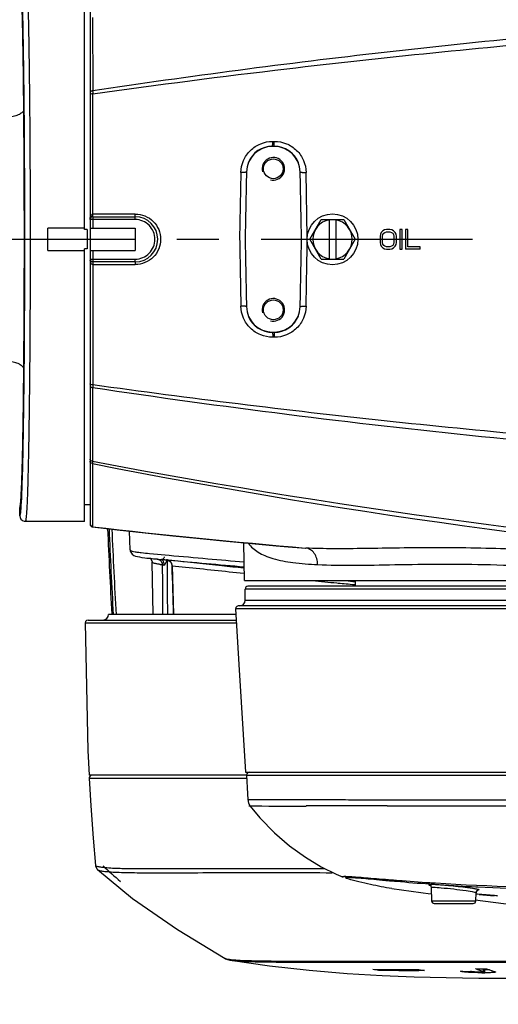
# Model space of a CAD drawing. Header units: millimetres. Extents: x 7426 to 8300, y 123 to 421.
# Tile 144 of 197: x 8161.77 to 8166.02, y 213.17 to 221.9. Entities that reach past the tile are written whole.
import ezdxf

# ---------------------------------------------------------------- set-up
doc = ezdxf.new("R2010")
doc.units = ezdxf.units.MM
doc.linetypes.add('CENTER', pattern=[0.6, 0.375, -0.075, 0.075, -0.075])
for name, color, linetype in [('中心线', 7, 'CENTER'), ('外形图', 7, 'Continuous'), ('尺寸标注', 7, 'Continuous'), ('运动范围', 7, 'Continuous')]:
    doc.layers.add(name, color=color, linetype=linetype)
doc.styles.add('微软雅黑', font='msyh.ttc')
doc.dimstyles.new('尺寸标注_1_20比例', dxfattribs={"dimtxt": 1.5, "dimasz": 1.25, "dimexe": 0.5, "dimexo": 0.4, "dimgap": 0.5, "dimtad": 1, "dimdec": 1, "dimlfac": 20, "dimdsep": 46, "dimtxsty": '微软雅黑', "dimcen": 0.09, "dimadec": 0, "dimazin": 0, "dimtp": 0.01, "dimtm": 0.01, "dimtfac": 1, "dimtdec": 1, "dimtofl": 0, "dimtmove": 0, "dimatfit": 3, "dimfxl": 1, "dimtolj": 1, "dimarcsym": 0})

# ---------------------------------------------------------------- blocks, each defined once
blk = doc.blocks.new('*D1270')
at = {"layer": 'Defpoints', "color": 0}
for p in [(8171.7993, 231.3206), (8226.044, 230.3839), (8100.9141, 219.9546), (8166.8965, 219.9546), (8234.12, 219.9546)]:
    blk.add_point(p, dxfattribs=at)
at = {"layer": '尺寸标注', "color": 0, "lineweight": -2}
blk.add_arc((8166.8965, 219.9546), 12.3783, 15.78836, 174.21164, dxfattribs=at)
at = {"layer": '尺寸标注', "color": 0}
for points in [[(8178.6047, 223.2761), (8179.0109, 223.369), (8179.0868, 222.1041)], [(8154.3732, 221.2135), (8154.7894, 221.1925), (8154.5182, 219.9546)]]:
    blk.add_solid(points, dxfattribs=at)
at = {"layer": '尺寸标注', "color": 0, "insert": (8165.7062, 233.56), "char_height": 1.5, "attachment_point": 5, "rotation": 5, "style": '微软雅黑'}
blk.add_mtext('\\A1;-\\A1;170%%d', dxfattribs=at)
blk = doc.blocks.new('*D1271')
at = {"layer": 'Defpoints', "color": 0}
for p in [(8100.9141, 219.9546), (8166.8965, 219.9546), (8234.12, 219.9546), (8160.0673, 209.5713), (8226.044, 209.5253)]:
    blk.add_point(p, dxfattribs=at)
at = {"layer": '尺寸标注', "color": 0, "lineweight": -2}
blk.add_arc((8166.8965, 219.9546), 12.4279, 185.76527, 344.23473, dxfattribs=at)
at = {"layer": '尺寸标注', "color": 0}
for points in [[(8154.7396, 218.7167), (8154.3234, 218.6957), (8154.4686, 219.9546)], [(8179.0599, 216.5315), (8178.6538, 216.6244), (8179.1355, 217.7965)]]:
    blk.add_solid(points, dxfattribs=at)
at = {"layer": '尺寸标注', "color": 0, "insert": (8165.9248, 208.8482), "char_height": 1.5, "attachment_point": 5, "rotation": 355, "style": '微软雅黑'}
blk.add_mtext('\\A1;+\\A1;170%%d', dxfattribs=at)

msp = doc.modelspace()

# ---------------------------------------------------------------- linework, layer by layer
at = {"layer": '中心线', "linetype": 'CENTER', "ltscale": 5}
msp.add_line((8100.9141, 219.9546), (8234.12, 219.9546), dxfattribs=at)
at = {"layer": '外形图', "color": 7, "linetype": 'Continuous'}
for p, q in [((8162.3965, 222.4796), (8162.3965, 217.4296)), ((8162.3465, 220.0403), (8162.3465, 222.4546)), ((8162.4181, 221.9221), (8162.419, 221.2705)), ((8162.4208, 220.1783), (8162.4196, 221.2444)), ((8164.0162, 220.8228), (8164.0304, 220.8228)), ((8164.0286, 220.7796), (8164.0144, 220.7796)), ((8164.0285, 220.7777), (8164.0145, 220.7777)), ((8163.7334, 220.5471), (8163.7227, 219.9546)), ((8164.3223, 219.9741), (8164.3125, 220.5476)), ((8162.7972, 220.1784), (8162.4208, 220.1783)), ((8162.4215, 220.1546), (8162.4215, 220.0546)), ((8162.4215, 220.1546), (8162.7965, 220.1546)), ((8162.7965, 220.13), (8162.4215, 220.13)), ((8162.7965, 220.13), (8162.7965, 220.1546)), ((8164.3444, 219.9546), (8164.4455, 220.1296)), ((8164.4455, 220.1296), (8164.6475, 220.1296)), ((8164.5165, 220.1296), (8164.5165, 219.7796)), ((8164.5765, 220.1296), (8164.5765, 219.7796)), ((8164.6475, 220.1296), (8164.7486, 219.9546)), ((8162.0215, 219.8546), (8162.0215, 220.0546)), ((8162.3465, 220.0546), (8162.0215, 220.0546)), ((8162.3715, 220.0403), (8162.3465, 220.0403)), ((8162.3715, 220.0403), (8162.3715, 219.8689)), ((8162.3965, 220.0546), (8162.7965, 220.0546)), ((8162.7965, 220.0546), (8162.7965, 219.8546)), ((8164.9934, 220.0309), (8164.9788, 220.016)), ((8165.008, 220.0384), (8164.9934, 220.0309)), ((8165.0262, 220.0421), (8165.008, 220.0384)), ((8165.0554, 220.0421), (8165.0262, 220.0421)), ((8165.0736, 220.0384), (8165.0554, 220.0421)), ((8165.0882, 220.0309), (8165.0736, 220.0384)), ((8165.1027, 220.016), (8165.0882, 220.0309)), ((8165.1429, 220.0421), (8165.1429, 219.8671)), ((8165.1647, 220.0421), (8165.1429, 220.0421)), ((8165.1647, 219.8671), (8165.1647, 220.0421)), ((8165.1939, 220.0421), (8165.1939, 219.8671)), ((8165.2158, 220.0421), (8165.1939, 220.0421)), ((8165.2158, 219.8894), (8165.2158, 220.0421)), ((8164.4455, 219.7796), (8164.3444, 219.9546)), ((8164.7486, 219.9546), (8164.6475, 219.7796)), ((8164.9715, 220.0011), (8164.9679, 219.9825)), ((8164.9679, 219.9825), (8164.9679, 219.9267)), ((8164.9788, 220.016), (8164.9715, 220.0011)), ((8164.9897, 219.9825), (8164.9934, 219.9974)), ((8164.9897, 219.9267), (8164.9897, 219.9825)), ((8164.9934, 219.9974), (8165.0007, 220.0086)), ((8165.0007, 220.0086), (8165.0116, 220.016)), ((8165.0116, 220.016), (8165.0262, 220.0198)), ((8165.0262, 220.0198), (8165.0554, 220.0198)), ((8165.0554, 220.0198), (8165.0699, 220.016)), ((8165.0699, 220.016), (8165.0809, 220.0086)), ((8165.0809, 220.0086), (8165.0882, 219.9974)), ((8165.0882, 219.9974), (8165.0918, 219.9825)), ((8165.0918, 219.9825), (8165.0918, 219.9267)), ((8165.11, 220.0011), (8165.1027, 220.016)), ((8165.1137, 219.9825), (8165.11, 220.0011)), ((8165.1137, 219.9267), (8165.1137, 219.9825)), ((8162.0215, 219.8546), (8162.3465, 219.8546)), ((8162.3465, 217.4546), (8162.3465, 219.8689)), ((8162.3715, 219.8689), (8162.3465, 219.8689)), ((8162.3965, 219.8546), (8162.7965, 219.8546)), ((8162.4215, 219.8546), (8162.4215, 219.7546)), ((8164.9679, 219.9267), (8164.9715, 219.9081)), ((8164.9715, 219.9081), (8164.9788, 219.8932)), ((8164.9788, 219.8932), (8164.9934, 219.8783)), ((8164.9934, 219.9118), (8164.9897, 219.9267)), ((8165.0007, 219.9006), (8164.9934, 219.9118)), ((8164.9934, 219.8783), (8165.008, 219.8708)), ((8165.0116, 219.8932), (8165.0007, 219.9006)), ((8165.008, 219.8708), (8165.0262, 219.8671)), ((8165.0262, 219.8894), (8165.0116, 219.8932)), ((8165.0554, 219.8894), (8165.0262, 219.8894)), ((8165.0262, 219.8671), (8165.0554, 219.8671)), ((8165.0699, 219.8932), (8165.0554, 219.8894)), ((8165.0554, 219.8671), (8165.0736, 219.8708)), ((8165.0809, 219.9006), (8165.0699, 219.8932)), ((8165.0736, 219.8708), (8165.0882, 219.8783)), ((8165.0882, 219.9118), (8165.0809, 219.9006)), ((8165.0918, 219.9267), (8165.0882, 219.9118)), ((8165.0882, 219.8783), (8165.1027, 219.8932)), ((8165.1027, 219.8932), (8165.11, 219.9081)), ((8165.11, 219.9081), (8165.1137, 219.9267)), ((8165.1429, 219.8671), (8165.1647, 219.8671)), ((8165.3251, 219.8671), (8165.1939, 219.8671)), ((8165.3251, 219.8894), (8165.2158, 219.8894)), ((8165.3251, 219.8671), (8165.3251, 219.8894)), ((8162.4215, 219.7792), (8162.7965, 219.7792)), ((8162.7965, 219.7546), (8162.7965, 219.7792)), ((8164.4455, 219.7796), (8164.6475, 219.7796)), ((8162.4208, 219.7309), (8162.7972, 219.7308)), ((8162.7965, 219.7546), (8162.4215, 219.7546)), ((8164.0286, 219.1296), (8164.0144, 219.1296)), ((8164.0145, 219.1315), (8164.0285, 219.1315)), ((8164.0304, 219.0864), (8164.0162, 219.0864)), ((8162.4185, 218.6388), (8162.4181, 217.9871)), ((8162.4196, 218.6647), (8162.419, 218.6387)), ((8162.4175, 217.9667), (8162.4187, 217.4061)), ((8162.3465, 217.6046), (8162.3965, 217.6046)), ((8161.7715, 217.5046), (8161.7715, 217.5722)), ((8161.8215, 217.4547), (8161.818, 217.4548)), ((8161.8183, 217.4548), (8161.8215, 217.4547)), ((8162.3465, 217.4546), (8161.8215, 217.4546)), ((8162.4187, 217.4049), (8162.4187, 217.4061)), ((8162.7418, 217.3689), (8162.7499, 217.2007)), ((8163.7654, 216.9296), (8163.7595, 217.265)), ((8162.7502, 217.201), (8162.7502, 217.2007)), ((8162.7502, 217.2007), (8162.7502, 217.2007)), ((8162.7502, 217.2007), (8162.7502, 217.2007)), ((8162.9241, 217.1699), (8163.0967, 217.1542)), ((8164.1528, 217.2284), (8164.1542, 217.2283)), ((8164.1542, 217.2283), (8164.3084, 217.218)), ((8162.8997, 217.1296), (8163.0262, 217.1156)), ((8162.9247, 217.1308), (8162.933, 217.1248)), ((8162.933, 217.1248), (8162.9465, 217.0999)), ((8162.9465, 217.0999), (8162.9473, 217.092)), ((8162.9553, 216.6296), (8162.9473, 217.092)), ((8162.9924, 217.1204), (8163.0926, 217.1114)), ((8163.0595, 217.1121), (8163.0261, 217.1156)), ((8163.0261, 217.1156), (8163.0262, 217.1156)), ((8163.0811, 217.1098), (8163.0595, 217.1121)), ((8163.0805, 217.11), (8163.0808, 217.11)), ((8163.0902, 217.1093), (8163.0816, 217.1101)), ((8163.1202, 217.1063), (8163.0902, 217.1093)), ((8163.1227, 217.0622), (8163.1354, 216.6296)), ((8163.1227, 217.0622), (8163.1239, 217.0613)), ((8163.7654, 216.9296), (8170.0903, 216.9296)), ((8164.5854, 216.9085), (8164.5961, 216.9075)), ((8164.666, 216.9296), (8164.7465, 216.9181)), ((8164.7403, 216.8944), (8164.7434, 216.8941)), ((8164.7435, 216.8947), (8164.7465, 216.8945)), ((8164.7465, 216.9296), (8164.7465, 216.8796)), ((8163.7715, 216.7546), (8163.7715, 216.8546)), ((8170.0215, 216.8546), (8163.7715, 216.8546)), ((8169.9965, 216.8796), (8163.7965, 216.8796)), ((8163.7715, 216.7546), (8170.0215, 216.7546)), ((8163.6885, 216.6296), (8162.5589, 216.6296)), ((8163.688, 216.6902), (8163.6856, 216.6782)), ((8164.5039, 216.6782), (8163.6857, 216.6781)), ((8170.3639, 216.7046), (8163.7106, 216.7046)), ((8170.375, 216.6783), (8164.5012, 216.6782)), ((8162.3527, 216.5545), (8163.6929, 216.5544)), ((8162.3776, 216.5796), (8163.6914, 216.5796)), ((8163.776, 215.2321), (8170.4578, 215.2321)), ((8163.7845, 215.2046), (8162.3873, 215.2046)), ((8162.3887, 215.1783), (8163.7858, 215.1789)), ((8162.3887, 215.1783), (8162.3891, 215.1783)), ((8163.7843, 215.2058), (8170.4325, 215.2058)), ((8163.7868, 215.2173), (8163.7846, 215.2058)), ((8164.2281, 214.9312), (8164.3116, 214.9314)), ((8162.4446, 214.4046), (8162.4446, 214.4048)), ((8162.4628, 214.368), (8162.4628, 214.368)), ((8164.6399, 214.2993), (8164.6397, 214.2994)), ((8165.072, 214.1989), (8165.4152, 214.1535)), ((8165.072, 214.1988), (8165.072, 214.1989)), ((8165.4078, 214.2404), (8165.4191, 214.2396)), ((8165.4112, 214.252), (8165.4226, 214.2512)), ((8165.4225, 214.2088), (8165.4246, 214.0917)), ((8165.8188, 214.2149), (8165.8344, 214.2141)), ((8165.8184, 214.0917), (8165.8197, 214.1624)), ((8165.8465, 214.1469), (8165.8185, 214.1491)), ((8165.8465, 214.1469), (8165.8186, 214.1493)), ((8165.8188, 214.1529), (8165.8336, 214.1517)), ((8166.01, 214.1354), (8165.9828, 214.1373)), ((8166.01, 214.1354), (8165.9828, 214.1372)), ((8165.4246, 214.0917), (8165.8184, 214.0917)), ((8165.4496, 214.0671), (8165.7934, 214.0671)), ((8163.5935, 213.5793), (8163.5935, 213.5793)), ((8163.633, 213.5694), (8163.6326, 213.5694)), ((8163.6434, 213.5701), (8163.6431, 213.5702)), ((8163.6421, 213.5645), (8163.6424, 213.5645)), ((8164.9538, 213.4769), (8164.9538, 213.4836)), ((8165.8868, 213.4652), (8165.8872, 213.4903)), ((8165.8963, 213.4614), (8165.8967, 213.4865)), ((8165.3619, 213.4738), (8165.3136, 213.4737)), ((8165.8996, 213.4784), (8165.8964, 213.4784))]:
    msp.add_line(p, q, dxfattribs=at)
for points in [[(8162.3965, 217.4296), (8162.3986, 217.4195), (8162.4046, 217.4112), (8162.4135, 217.4059), (8162.4187, 217.4048)], [(8162.4187, 217.4049), (8162.6369, 217.3804), (8162.8858, 217.3532), (8163.1312, 217.3273), (8163.3717, 217.3028), (8163.6053, 217.2797), (8163.8305, 217.2582), (8164.0452, 217.2382), (8164.1522, 217.2285)], [(8162.7502, 217.201), (8162.7519, 217.1901), (8162.7692, 217.1624), (8162.7854, 217.1521), (8162.7998, 217.1466), (8162.8155, 217.1423), (8162.8341, 217.1386), (8162.8564, 217.135), (8162.883, 217.1315), (8162.8997, 217.1296)], [(8162.9268, 217.1303), (8162.9246, 217.1309), (8162.9247, 217.1308)], [(8163.0808, 217.11), (8163.0842, 217.1093), (8163.0898, 217.1077), (8163.0958, 217.105), (8163.1016, 217.1015), (8163.1069, 217.0971), (8163.1117, 217.0919), (8163.1158, 217.086), (8163.1191, 217.0793), (8163.1214, 217.0721)], [(8163.1214, 217.0721), (8163.1226, 217.0645), (8163.1227, 217.0622)], [(8163.6857, 216.6781), (8163.7142, 216.1854), (8163.776, 215.2321)], [(8163.7106, 216.7046), (8163.6972, 216.7007), (8163.688, 216.6902)], [(8162.3776, 216.5796), (8162.365, 216.5761), (8162.3558, 216.5667), (8162.3527, 216.5545)], [(8162.3528, 216.5545), (8162.3769, 215.4231), (8162.3873, 215.2046)], [(8163.8096, 215.2321), (8163.796, 215.2281), (8163.7868, 215.2173)], [(8162.3928, 215.1939), (8162.3885, 215.1828), (8162.3884, 215.1783)], [(8162.3887, 215.1783), (8162.4032, 214.9339), (8162.4239, 214.6469), (8162.4446, 214.4048)], [(8162.4133, 215.2046), (8162.4018, 215.2018), (8162.3928, 215.1939)], [(8163.7845, 215.2058), (8163.7926, 215.0391), (8163.7949, 214.9882)], [(8163.7951, 214.9878), (8163.8011, 214.9578), (8163.816, 214.9309)], [(8163.816, 214.9312), (8163.9016, 214.8278), (8164.031, 214.6948), (8164.1663, 214.5784), (8164.3065, 214.4773), (8164.4472, 214.3925), (8164.5797, 214.3258), (8164.6402, 214.2992)], [(8162.4441, 214.4047), (8162.4448, 214.3994), (8162.46, 214.3706), (8162.4628, 214.368)], [(8162.4629, 214.3679), (8162.7736, 214.1112), (8163.1706, 213.8353), (8163.5935, 213.5793)], [(8165.4132, 214.2282), (8165.4106, 214.229), (8165.4115, 214.2285), (8165.4176, 214.223), (8165.4225, 214.2088)], [(8165.8197, 214.1624), (8165.8249, 214.177), (8165.8334, 214.1837), (8165.836, 214.1846)], [(8165.8116, 214.101), (8166.0623, 214.0679), (8167.2509, 214.0136)], [(8165.8188, 214.1529), (8165.8195, 214.1528), (8165.8336, 214.1518)], [(8163.5935, 213.5793), (8163.5957, 213.5781), (8163.6149, 213.5705), (8163.6355, 213.5657), (8163.6421, 213.5645)], [(8163.6424, 213.5645), (8163.9876, 213.5143), (8164.3406, 213.4753), (8164.6757, 213.4481), (8164.9855, 213.43), (8165.2697, 213.4184), (8165.5542, 213.4108), (8165.8445, 213.4064), (8166.1485, 213.4049), (8166.4878, 213.406), (8166.882, 213.41), (8167.254, 213.4154), (8167.5842, 213.4219), (8167.8769, 213.4294), (8168.1482, 213.4387), (8168.4268, 213.4512), (8168.7217, 213.4687), (8169.0237, 213.492), (8169.3293, 213.5223), (8169.6485, 213.563), (8169.9721, 213.6157)]]:
    msp.add_lwpolyline(points, dxfattribs=at)
for centre, radius in [((8164.0215, 220.5796), 0.0875), ((8164.5465, 219.9546), 0.225), ((8164.0215, 219.3296), 0.0875)]:
    msp.add_circle(centre, radius, dxfattribs=at)
for centre, radius, start, end in [((8027.233, 219.9577), 134.58, 359.998691, 0.489515), ((8164.0143, 220.5463), 0.2314, 89.95314, 178.76746), ((8164.0144, 220.5471), 0.2325, 90, 157.37407), ((8164.0287, 220.5463), 0.2314, 1.22865, 90.04303), ((8164.0286, 220.5471), 0.2325, 21.73282, 90), ((8324.4775, 217.153), 160.7304, 178.788499, 179.001254), ((8003.5695, 217.1531), 160.7265, 0.998744, 1.211499), ((8162.4215, 220.1296), 0.025, 90, 180), ((8162.7965, 219.9546), 0.2, 270, 90), ((8162.7965, 219.955), 0.175, 359.86152, 89.99468), ((8164.5465, 219.9546), 0.175, 99.87089, 260.12911), ((8164.5465, 219.9546), 0.175, 279.87089, 80.12911), ((8035.1152, 219.9179), 126.6977, 359.495217, 0.016577), ((8162.7965, 219.9542), 0.175, 270.00669, 0.13891), ((8324.3838, 222.7544), 160.6368, 180.998685, 181.211559), ((8003.6572, 222.7544), 160.6387, 358.78844, 359.001314), ((8162.4907, 219.7796), 0.0942, 179.97204, 186.51625), ((8162.4215, 219.7796), 0.025, 180, 270.00027), ((8164.0143, 219.3629), 0.2314, 181.22869, 270.04482), ((8164.0287, 219.3629), 0.2314, 269.95321, 358.76922), ((8164.0144, 219.3621), 0.2325, 203.60585, 270), ((8164.0286, 219.3621), 0.2325, 270, 337.79565), ((8173.7758, 275.7926), 58.9309, 258.887247, 265.827143), ((8174.3929, 281.6482), 64.7776, 259.347039, 265.642095), ((8161.8215, 217.5047), 0.05, 180.03115, 258.68779), ((8161.8217, 217.5062), 0.0515, 258.77419, 265.8201), ((8162.4215, 217.4309), 0.025, 179.99872, 263.57494), ((8170.1942, 285.9472), 68.9808, 263.527849, 265.10523), ((8222.52, 219.9546), 60.0235, 182.448923, 183.174025), ((8222.52, 219.9546), 60.0109, 182.450826, 183.176333), ((8222.52, 219.9546), 59.9859, 182.456064, 183.177661), ((8163.6916, 224.7457), 7.6572, 264.51156, 264.76132), ((8164.2493, 228.2782), 11.2294, 263.61773, 263.74497), ((8163.1934, 218.3642), 1.3032, 262.24898, 263.06487), ((8163.1012, 217.275), 0.1663, 262.46055, 262.85983), ((8172.0184, 314.2695), 97.5672, 264.751038, 265.146595), ((8163.0744, 217.0619), 0.0493, 27.10176, 41.54848), ((8163.0726, 217.0611), 0.0512, 16.16325, 27.02007), ((8163.0712, 217.0607), 0.0526, 10.32805, 16.20529), ((8163.0722, 217.0608), 0.0517, 0.51732, 10.35712), ((8167.7867, 250.9481), 34.1898, 264.26232, 264.62728), ((8167.2181, 244.9453), 28.1601, 264.6574, 264.95217), ((8165.9571, 222.9098), 6.1045, 258.40805, 258.54259), ((8163.7965, 216.8546), 0.025, 90, 180), ((8163.7215, 216.7546), 0.05, 270, 0), ((8162.5089, 216.6296), 0.05, 270, 0), ((8164.7959, -95.7627), 310.6945, 89.956666, 90.089299), ((8165.2958, 217.371), 4.0716, 226.84812, 229.76282), ((8166.9348, 237.3392), 23.1374, 265.52209, 266.2243), ((8166.789, 233.0938), 18.9039, 265.84424, 266.10007), ((8166.7608, 232.6882), 18.4973, 266.10173, 267.08066), ((8165.8446, 214.162), 0.025, 85.09049, 178.97663), ((8166.7133, 225.4483), 11.3308, 265.54701, 266.30467), ((8166.7249, 225.4441), 11.3313, 265.55423, 266.24486), ((8167.0469, 219.146), 5.1168, 257.99998, 258.30884), ((8165.4496, 214.0921), 0.025, 181, 270), ((8165.7934, 214.0921), 0.025, 270, 359), ((8165.8545, 219.4544), 6.0449, 260.96764, 261.43152), ((8165.2753, 232.6634), 19.1826, 268.89526, 270.11436), ((8166.2689, 219.7924), 6.3834, 261.3925, 261.83131), ((8166.3057, 214.7849), 1.3846, 249.28712, 252.38953), ((8166.1592, 243.5277), 30.0399, 269.3454, 269.52935), ((8166.3984, 214.7871), 1.3862, 249.47713, 252.50962), ((8165.3029, 232.2693), 18.7956, 268.93579, 270.03253), ((8165.892, 242.3613), 28.896, 269.58269, 269.75879), ((8165.8966, 216.5856), 3.1323, 269.54796, 269.99472)]:
    msp.add_arc(centre, radius, start, end, dxfattribs=at)
at = {"layer": '外形图', "color": 1, "linetype": 'Continuous'}
for centre in [(8164.0215, 220.5796), (8164.0215, 219.3296)]:
    msp.add_arc(centre, 0.1, 255, 195, dxfattribs=at)
at = {"layer": '外形图', "color": 7, "linetype": 'Continuous'}
for points, knots in [([(8161.8282, 222.4237), (8161.8298, 222.4091), (8161.8325, 222.3733), (8161.8378, 222.2772), (8161.8434, 222.1129), (8161.8494, 221.8666), (8161.8546, 221.5607), (8161.8588, 221.2047), (8161.8631, 220.6632), (8161.8643, 220.2416), (8161.8643, 219.953)], [0, 0, 0, 0, 0.017943, 0.043522, 0.116779, 0.217522, 0.342622, 0.488186, 0.649685, 1, 1, 1, 1]), ([(8161.8081, 221.1075), (8161.8072, 221.1983), (8161.8054, 221.3713), (8161.802, 221.6157), (8161.7985, 221.8005), (8161.7954, 221.9313), (8161.793, 222.0154), (8161.7906, 222.0898), (8161.788, 222.1544), (8161.7855, 222.2093), (8161.7829, 222.2543), (8161.7802, 222.2895), (8161.7779, 222.3142), (8161.7752, 222.3291), (8161.7736, 222.3353), (8161.772, 222.3371), (8161.7715, 222.337)], [0, 0, 0, 0, 0.221399, 0.4213, 0.595483, 0.671735, 0.740154, 0.800532, 0.853021, 0.897696, 0.934357, 0.962923, 0.983337, 0.995546, 0.998625, 1, 1, 1, 1]), ([(8161.7809, 222.3448), (8161.7841, 222.3034), (8161.789, 222.1991), (8161.7951, 222.0122), (8161.8006, 221.7668), (8161.8074, 221.3444), (8161.8128, 220.7339), (8161.8143, 220.2234), (8161.8143, 219.953)], [0, 0, 0, 0, 0.052045, 0.130954, 0.234523, 0.35981, 0.660807, 1, 1, 1, 1]), ([(8169.335, 221.9761), (8168.7565, 221.9443), (8167.3109, 221.8484), (8165.0031, 221.6258), (8163.2788, 221.3993), (8162.419, 221.2705)], [0, 0, 0, 0, 0.24993, 0.624934, 1, 1, 1, 1]), ([(8162.4196, 221.2444), (8162.9928, 221.3246), (8164.4278, 221.5094), (8166.7309, 221.7439), (8168.4634, 221.8579), (8169.3301, 221.8992)], [0, 0, 0, 0, 0.250051, 0.625089, 1, 1, 1, 1]), ([(8162.419, 221.2705), (8162.4161, 221.2703), (8162.4105, 221.2695), (8162.4022, 221.267), (8162.3965, 221.262), (8162.3965, 221.2586)], [0, 0, 0, 0, 0.3294, 0.61761, 1, 1, 1, 1]), ([(8162.4185, 221.2704), (8162.4187, 221.2684), (8162.4195, 221.2597), (8162.4194, 221.251), (8162.4196, 221.2444)], [0, 0, 0, 0, 0.241726, 1, 1, 1, 1]), ([(8162.4196, 221.2444), (8162.414, 221.2443), (8162.4065, 221.2434), (8162.3987, 221.2405), (8162.3965, 221.238), (8162.3965, 221.2369)], [0, 0, 0, 0, 0.654805, 0.871038, 1, 1, 1, 1]), ([(8161.8081, 221.1075), (8161.8077, 221.0986), (8161.8005, 221.0845), (8161.7847, 221.0708), (8161.7611, 221.0568), (8161.7234, 221.0444), (8161.6907, 221.04), (8161.6732, 221.0391)], [0, 0, 0, 0, 0.165575, 0.268989, 0.388918, 0.673685, 1, 1, 1, 1]), ([(8163.7334, 220.5471), (8163.7341, 220.5832), (8163.7499, 220.656), (8163.8133, 220.7474), (8163.9066, 220.8084), (8163.9799, 220.8227), (8164.0162, 220.8228)], [0, 0, 0, 0, 0.24937, 0.499097, 0.749425, 1, 1, 1, 1]), ([(8164.0156, 220.7919), (8164.0157, 220.7941), (8164.016, 220.8044), (8164.0161, 220.8146), (8164.0162, 220.8228)], [0, 0, 0, 0, 0.209323, 1, 1, 1, 1]), ([(8164.0286, 220.7796), (8164.0289, 220.7796), (8164.0289, 220.7812), (8164.0294, 220.7831), (8164.0296, 220.7872), (8164.0298, 220.7923), (8164.0301, 220.7987), (8164.0303, 220.809), (8164.0304, 220.8172), (8164.0304, 220.8228)], [0, 0, 0, 0, 0.019988, 0.075335, 0.165208, 0.286634, 0.435929, 0.60846, 1, 1, 1, 1]), ([(8164.0304, 220.8228), (8164.0667, 220.8229), (8164.1399, 220.8088), (8164.233, 220.748), (8164.2963, 220.6566), (8164.3119, 220.5838), (8164.3125, 220.5476)], [0, 0, 0, 0, 0.250668, 0.500586, 0.750158, 1, 1, 1, 1]), ([(8164.0144, 220.7796), (8164.0147, 220.7796), (8164.0147, 220.7812), (8164.0151, 220.7831), (8164.0153, 220.7872), (8164.0155, 220.7902), (8164.0156, 220.7919)], [0, 0, 0, 0, 0.069734, 0.262805, 0.576385, 1, 1, 1, 1]), ([(8163.7819, 220.5512), (8163.7819, 220.5507), (8163.7804, 220.5499), (8163.7778, 220.5492), (8163.7732, 220.5485), (8163.7646, 220.5476), (8163.7511, 220.547), (8163.7396, 220.547), (8163.7334, 220.5471)], [0, 0, 0, 0, 0.026893, 0.085483, 0.17756, 0.300281, 0.620319, 1, 1, 1, 1]), ([(8163.783, 220.5513), (8163.7827, 220.5513), (8163.7825, 220.5512), (8163.7819, 220.5513), (8163.7819, 220.5512)], [0, 0, 0, 0, 0.740493, 1, 1, 1, 1]), ([(8164.2611, 220.5512), (8164.2611, 220.5507), (8164.2628, 220.5499), (8164.2655, 220.5494), (8164.2704, 220.5487), (8164.2796, 220.5479), (8164.2939, 220.5474), (8164.306, 220.5475), (8164.3125, 220.5476)], [0, 0, 0, 0, 0.025615, 0.084515, 0.177674, 0.301756, 0.623497, 1, 1, 1, 1]), ([(8162.3965, 220.1296), (8162.3965, 220.139), (8162.3982, 220.1517), (8162.4033, 220.1633), (8162.4049, 220.1661)], [0, 0, 0, 0, 0.746653, 1, 1, 1, 1]), ([(8162.4215, 220.13), (8162.4183, 220.13), (8162.4137, 220.13), (8162.4078, 220.13), (8162.404, 220.1299), (8162.401, 220.1298), (8162.3986, 220.1299), (8162.3975, 220.1296), (8162.3965, 220.1298), (8162.3965, 220.1296)], [0, 0, 0, 0, 0.382497, 0.555374, 0.706783, 0.831031, 0.923526, 0.98044, 1, 1, 1, 1]), ([(8162.4049, 220.1661), (8162.4066, 220.169), (8162.4106, 220.1747), (8162.4173, 220.1781), (8162.4208, 220.1783)], [0, 0, 0, 0, 0.491797, 1, 1, 1, 1]), ([(8162.4215, 220.1546), (8162.4214, 220.1546), (8162.4216, 220.1555), (8162.4213, 220.1566), (8162.4214, 220.1588), (8162.4213, 220.1617), (8162.4212, 220.1652), (8162.421, 220.1709), (8162.4209, 220.1753), (8162.4208, 220.1783)], [0, 0, 0, 0, 0.019441, 0.075771, 0.167061, 0.290298, 0.441016, 0.614418, 1, 1, 1, 1]), ([(8162.7965, 220.1546), (8162.7967, 220.1546), (8162.7966, 220.1556), (8162.7968, 220.1566), (8162.7968, 220.1589), (8162.797, 220.1631), (8162.7971, 220.1698), (8162.7972, 220.1754), (8162.7972, 220.1784)], [0, 0, 0, 0, 0.019699, 0.075911, 0.167079, 0.290241, 0.614401, 1, 1, 1, 1]), ([(8162.7972, 220.1784), (8162.8264, 220.1785), (8162.8854, 220.1669), (8162.9601, 220.1172), (8163.0104, 220.0428), (8163.0221, 219.9838), (8163.0221, 219.9546)], [0, 0, 0, 0, 0.250027, 0.499931, 0.749889, 1, 1, 1, 1]), ([(8161.8143, 219.953), (8161.8143, 219.6828), (8161.8128, 219.173), (8161.8074, 218.5634), (8161.8006, 218.1415), (8161.7951, 217.8965), (8161.789, 217.7099), (8161.7841, 217.6057), (8161.7809, 217.5644)], [0, 0, 0, 0, 0.339256, 0.640229, 0.765495, 0.869046, 0.947948, 1, 1, 1, 1]), ([(8161.8643, 219.953), (8161.8643, 219.6647), (8161.8631, 219.2435), (8161.8588, 218.7026), (8161.8545, 218.3471), (8161.8494, 218.0416), (8161.8434, 217.7957), (8161.8378, 217.6316), (8161.8325, 217.5358), (8161.8298, 217.5001), (8161.8282, 217.4854)], [0, 0, 0, 0, 0.350418, 0.511923, 0.657475, 0.782552, 0.883267, 0.956498, 0.982066, 1, 1, 1, 1]), ([(8163.0221, 219.9546), (8163.0221, 219.9254), (8163.0104, 219.8664), (8162.9601, 219.792), (8162.8854, 219.7423), (8162.8264, 219.7307), (8162.7972, 219.7307)], [0, 0, 0, 0, 0.250112, 0.500068, 0.74997, 1, 1, 1, 1]), ([(8163.7227, 219.9546), (8163.7236, 219.9052), (8163.7271, 219.7077), (8163.7307, 219.5102), (8163.7334, 219.3622)], [0, 0, 0, 0, 0.250385, 1, 1, 1, 1]), ([(8164.3125, 219.3616), (8164.3133, 219.4093), (8164.3165, 219.6005), (8164.3198, 219.7917), (8164.3223, 219.9351)], [0, 0, 0, 0, 0.249571, 1, 1, 1, 1]), ([(8162.3965, 219.7796), (8162.3965, 219.7794), (8162.3975, 219.7796), (8162.3986, 219.7793), (8162.401, 219.7794), (8162.404, 219.7793), (8162.4078, 219.7792), (8162.4137, 219.7792), (8162.4183, 219.7792), (8162.4215, 219.7792)], [0, 0, 0, 0, 0.01956, 0.076474, 0.168969, 0.293217, 0.444626, 0.617503, 1, 1, 1, 1]), ([(8162.4208, 219.7309), (8162.4167, 219.7311), (8162.4073, 219.737), (8162.4003, 219.7516), (8162.3978, 219.7631), (8162.3971, 219.7689)], [0, 0, 0, 0, 0.258961, 0.632336, 1, 1, 1, 1]), ([(8162.4208, 219.7309), (8162.4208, 219.6408), (8162.4206, 219.2854), (8162.4202, 218.93), (8162.4196, 218.6647)], [0, 0, 0, 0, 0.253758, 1, 1, 1, 1]), ([(8162.4215, 219.7546), (8162.4213, 219.7546), (8162.4216, 219.7537), (8162.4213, 219.7526), (8162.4214, 219.7504), (8162.4213, 219.7475), (8162.4212, 219.7439), (8162.421, 219.7383), (8162.4209, 219.7339), (8162.4208, 219.7309)], [0, 0, 0, 0, 0.019553, 0.076074, 0.167451, 0.290764, 0.441458, 0.614645, 1, 1, 1, 1]), ([(8162.7965, 219.7546), (8162.7967, 219.7546), (8162.7966, 219.7536), (8162.7968, 219.7526), (8162.7968, 219.7503), (8162.797, 219.7461), (8162.7971, 219.7394), (8162.7972, 219.7338), (8162.7972, 219.7308)], [0, 0, 0, 0, 0.0197, 0.075914, 0.167082, 0.290245, 0.614403, 1, 1, 1, 1]), ([(8163.7819, 219.358), (8163.7819, 219.3585), (8163.7804, 219.3593), (8163.7778, 219.36), (8163.7732, 219.3607), (8163.7646, 219.3616), (8163.7511, 219.3622), (8163.7396, 219.3622), (8163.7334, 219.3621)], [0, 0, 0, 0, 0.026907, 0.085512, 0.177597, 0.30032, 0.620345, 1, 1, 1, 1]), ([(8164.0162, 219.0864), (8163.9799, 219.0865), (8163.9065, 219.1008), (8163.8133, 219.1618), (8163.7499, 219.2532), (8163.7341, 219.326), (8163.7334, 219.3621)], [0, 0, 0, 0, 0.250599, 0.500932, 0.750653, 1, 1, 1, 1]), ([(8164.3125, 219.3616), (8164.3119, 219.3254), (8164.2963, 219.2526), (8164.233, 219.1612), (8164.1399, 219.1004), (8164.0667, 219.0863), (8164.0304, 219.0864)], [0, 0, 0, 0, 0.249839, 0.49941, 0.749329, 1, 1, 1, 1]), ([(8164.26, 219.3579), (8164.2603, 219.3579), (8164.2605, 219.358), (8164.2611, 219.3579), (8164.2611, 219.358)], [0, 0, 0, 0, 0.740685, 1, 1, 1, 1]), ([(8164.2611, 219.358), (8164.2611, 219.3585), (8164.2628, 219.3593), (8164.2655, 219.3598), (8164.2704, 219.3605), (8164.2796, 219.3613), (8164.2939, 219.3618), (8164.306, 219.3617), (8164.3125, 219.3616)], [0, 0, 0, 0, 0.025601, 0.084489, 0.177641, 0.301723, 0.623476, 1, 1, 1, 1]), ([(8164.0144, 219.1296), (8164.0147, 219.1296), (8164.0147, 219.128), (8164.0151, 219.1262), (8164.0153, 219.1222), (8164.0155, 219.1194), (8164.0155, 219.1177)], [0, 0, 0, 0, 0.069806, 0.262713, 0.576124, 1, 1, 1, 1]), ([(8164.0155, 219.1177), (8164.0156, 219.1155), (8164.016, 219.1051), (8164.0161, 219.0947), (8164.0162, 219.0864)], [0, 0, 0, 0, 0.208048, 1, 1, 1, 1]), ([(8164.0286, 219.1296), (8164.0289, 219.1296), (8164.0289, 219.128), (8164.0294, 219.1261), (8164.0296, 219.122), (8164.0298, 219.1169), (8164.0301, 219.1105), (8164.0303, 219.1002), (8164.0304, 219.092), (8164.0304, 219.0864)], [0, 0, 0, 0, 0.019988, 0.075335, 0.165208, 0.286636, 0.435932, 0.608463, 1, 1, 1, 1]), ([(8161.8081, 218.8017), (8161.8077, 218.8106), (8161.8005, 218.8247), (8161.7847, 218.8384), (8161.7611, 218.8524), (8161.7234, 218.8648), (8161.6907, 218.8692), (8161.6732, 218.8701)], [0, 0, 0, 0, 0.165574, 0.268988, 0.388918, 0.673685, 1, 1, 1, 1]), ([(8161.7715, 217.5722), (8161.772, 217.5721), (8161.7736, 217.5739), (8161.7752, 217.5801), (8161.7779, 217.595), (8161.7802, 217.6197), (8161.7829, 217.6549), (8161.7855, 217.6999), (8161.788, 217.7548), (8161.7906, 217.8194), (8161.793, 217.8937), (8161.7954, 217.9779), (8161.7985, 218.1087), (8161.802, 218.2935), (8161.8054, 218.5379), (8161.8072, 218.7109), (8161.8081, 218.8017)], [0, 0, 0, 0, 0.001374, 0.004453, 0.016662, 0.037077, 0.065643, 0.102305, 0.146982, 0.199465, 0.259838, 0.328265, 0.404518, 0.5787, 0.778601, 1, 1, 1, 1]), ([(8162.4196, 218.6647), (8162.414, 218.6649), (8162.4065, 218.6658), (8162.3987, 218.6687), (8162.3965, 218.6712), (8162.3965, 218.6723)], [0, 0, 0, 0, 0.65481, 0.87104, 1, 1, 1, 1]), ([(8162.419, 218.6387), (8162.4161, 218.6389), (8162.4105, 218.6397), (8162.4022, 218.6422), (8162.3965, 218.6472), (8162.3965, 218.6506)], [0, 0, 0, 0, 0.329403, 0.61761, 1, 1, 1, 1]), ([(8169.335, 217.9331), (8168.7565, 217.9649), (8167.6001, 218.0416), (8165.8685, 218.198), (8164.1408, 218.3953), (8162.9922, 218.5526), (8162.419, 218.6387)], [0, 0, 0, 0, 0.249925, 0.499918, 0.749952, 1, 1, 1, 1]), ([(8169.3301, 218.01), (8168.7523, 218.0375), (8167.3083, 218.1236), (8165.435, 218.2926), (8163.7102, 218.4914), (8162.8495, 218.6045), (8162.4196, 218.6647)], [0, 0, 0, 0, 0.249926, 0.624928, 0.812462, 1, 1, 1, 1]), ([(8162.4175, 217.9667), (8162.412, 217.9675), (8162.4015, 217.9719), (8162.3965, 217.9826), (8162.3965, 217.9876)], [0, 0, 0, 0, 0.527259, 1, 1, 1, 1]), ([(8162.4181, 217.9871), (8162.4162, 217.9873), (8162.4093, 217.9885), (8162.4026, 217.9922), (8162.3995, 217.9962)], [0, 0, 0, 0, 0.273427, 1, 1, 1, 1]), ([(8162.4185, 217.987), (8162.4183, 217.9852), (8162.4177, 217.9784), (8162.4176, 217.9716), (8162.4175, 217.9667)], [0, 0, 0, 0, 0.274825, 1, 1, 1, 1]), ([(8161.7809, 217.5644), (8161.7802, 217.5557), (8161.7789, 217.5407), (8161.7768, 217.5221), (8161.7747, 217.511), (8161.7731, 217.5061), (8161.772, 217.5047), (8161.7715, 217.5046)], [0, 0, 0, 0, 0.429565, 0.737456, 0.924804, 0.974864, 1, 1, 1, 1]), ([(8161.8282, 217.4854), (8161.8277, 217.4809), (8161.8268, 217.4733), (8161.8251, 217.4633), (8161.8239, 217.458), (8161.8224, 217.4546), (8161.8215, 217.4546)], [0, 0, 0, 0, 0.42494, 0.731162, 0.919896, 1, 1, 1, 1]), ([(8163.8003, 217.2591), (8163.823, 217.2279), (8163.8712, 217.187), (8163.9485, 217.1481), (8164.0509, 217.1122), (8164.208, 217.0842), (8164.3412, 217.075), (8164.4144, 217.0712)], [0, 0, 0, 0, 0.175266, 0.27808, 0.393521, 0.666876, 1, 1, 1, 1]), ([(8162.7502, 217.2007), (8162.7506, 217.1982), (8162.7585, 217.1935), (8162.7729, 217.1893), (8162.7979, 217.1842), (8162.8173, 217.1814), (8162.8288, 217.18)], [0, 0, 0, 0, 0.090774, 0.27987, 0.5799, 1, 1, 1, 1]), ([(8162.8288, 217.18), (8162.8359, 217.1791), (8162.8676, 217.1753), (8162.8994, 217.1723), (8162.9241, 217.1699)], [0, 0, 0, 0, 0.223891, 1, 1, 1, 1]), ([(8163.0967, 217.1542), (8163.211, 217.1436), (8163.433, 217.1244), (8163.6551, 217.1047), (8163.7628, 217.0956)], [0, 0, 0, 0, 0.515056, 1, 1, 1, 1]), ([(8169.4948, 216.9698), (8169.3215, 216.9754), (8168.9389, 216.9911), (8168.0763, 217.0509), (8167.1433, 217.1484), (8166.1823, 217.2111), (8165.5921, 217.2226), (8165.1472, 217.2185), (8164.8438, 217.2132), (8164.5666, 217.2105), (8164.3909, 217.2139), (8164.3084, 217.218)], [0, 0, 0, 0, 0.100078, 0.221087, 0.499207, 0.641696, 0.777029, 0.839944, 0.898585, 0.952253, 1, 1, 1, 1]), ([(8164.4144, 217.0712), (8164.4144, 217.0893), (8164.4096, 217.1247), (8164.3874, 217.1715), (8164.3527, 217.2057), (8164.3229, 217.2164), (8164.3084, 217.218)], [0, 0, 0, 0, 0.275388, 0.536165, 0.776279, 1, 1, 1, 1]), ([(8162.9012, 217.1295), (8162.9058, 217.129), (8162.9252, 217.1269), (8162.9445, 217.125), (8162.9592, 217.1236)], [0, 0, 0, 0, 0.239526, 1, 1, 1, 1]), ([(8162.9571, 217.0849), (8162.9557, 217.0854), (8162.9521, 217.0869), (8162.9473, 217.0894), (8162.9473, 217.092)], [0, 0, 0, 0, 0.377734, 1, 1, 1, 1]), ([(8162.9867, 217.0777), (8162.9836, 217.0783), (8162.9737, 217.0802), (8162.9637, 217.0825), (8162.9571, 217.0849)], [0, 0, 0, 0, 0.309092, 1, 1, 1, 1]), ([(8163.0177, 217.0729), (8163.0148, 217.0733), (8163.0045, 217.0747), (8162.9942, 217.0764), (8162.9867, 217.0777)], [0, 0, 0, 0, 0.276143, 1, 1, 1, 1]), ([(8163.001, 217.1184), (8163.0001, 217.1185), (8162.9973, 217.1188), (8162.9945, 217.1192), (8162.9926, 217.1194)], [0, 0, 0, 0, 0.319256, 1, 1, 1, 1]), ([(8162.9932, 217.1193), (8163.0044, 217.118), (8163.0194, 217.1101), (8163.0281, 217.0975), (8163.03, 217.0941)], [0, 0, 0, 0, 0.744601, 1, 1, 1, 1]), ([(8163.0325, 217.1149), (8163.0343, 217.1148), (8163.0439, 217.1103), (8163.0469, 217.0988), (8163.0483, 217.0908)], [0, 0, 0, 0, 0.184742, 1, 1, 1, 1]), ([(8163.0361, 217.0705), (8163.0377, 217.0707), (8163.0422, 217.0694), (8163.0466, 217.0684), (8163.0494, 217.0675)], [0, 0, 0, 0, 0.351886, 1, 1, 1, 1]), ([(8163.0494, 217.0675), (8163.0522, 217.0669), (8163.0605, 217.0696), (8163.0667, 217.0808), (8163.0704, 217.0893), (8163.0719, 217.0937)], [0, 0, 0, 0, 0.238674, 0.619917, 1, 1, 1, 1]), ([(8163.0816, 217.1101), (8163.0809, 217.1101), (8163.08, 217.1099), (8163.0786, 217.1107), (8163.0782, 217.11), (8163.0791, 217.1102), (8163.0794, 217.1102)], [0, 0, 0, 0, 0.498446, 0.747761, 0.757002, 1, 1, 1, 1]), ([(8163.0806, 217.11), (8163.0813, 217.1099), (8163.0851, 217.1095), (8163.089, 217.109), (8163.0922, 217.1087)], [0, 0, 0, 0, 0.176568, 1, 1, 1, 1]), ([(8163.7587, 217.0393), (8163.6936, 217.0463), (8163.4808, 217.0692), (8163.268, 217.0919), (8163.1202, 217.1063)], [0, 0, 0, 0, 0.306132, 1, 1, 1, 1]), ([(8163.1239, 217.0613), (8163.163, 217.0574), (8163.3748, 217.0363), (8163.5864, 217.0129), (8163.7588, 216.9941)], [0, 0, 0, 0, 0.18483, 1, 1, 1, 1]), ([(8164.4144, 217.0712), (8164.52, 217.0658), (8164.7483, 217.0639), (8165.1123, 217.0716), (8165.5174, 217.0778), (8165.9541, 217.073), (8166.4121, 217.0528), (8167.0343, 217.0071), (8167.5017, 216.9594), (8167.8124, 216.9296)], [0, 0, 0, 0, 0.093247, 0.201041, 0.32095, 0.450244, 0.585953, 0.724933, 1, 1, 1, 1]), ([(8163.7941, 214.9882), (8163.7933, 214.9888), (8163.8027, 214.9882), (8163.808, 214.9893), (8163.8278, 214.989), (8163.8502, 214.9893), (8163.8805, 214.9892), (8163.9328, 214.989), (8164.0144, 214.9887), (8164.1305, 214.9886), (8164.2707, 214.9884), (8164.4335, 214.9882), (8164.6175, 214.9878), (8164.821, 214.987), (8165.1263, 214.9859), (8165.5425, 214.9856), (8166.0733, 214.9855), (8166.6323, 214.9852), (8167.2004, 214.9854), (8167.9202, 214.9854), (8168.5888, 214.9881), (8169.1831, 214.9892), (8169.5207, 214.9894), (8169.7678, 214.9917), (8169.9141, 214.9901), (8169.9862, 214.9911), (8170.0258, 214.9896), (8170.0674, 214.9897), (8170.113, 214.9862), (8170.1626, 214.9874), (8170.2136, 214.9848), (8170.3004, 214.9842), (8170.3662, 214.9816), (8170.4154, 214.9853)], [0, 0, 0, 0, 0.000479, 0.00204, 0.004631, 0.008197, 0.012715, 0.018185, 0.031996, 0.049601, 0.070832, 0.095492, 0.123358, 0.154191, 0.187717, 0.261689, 0.342766, 0.428178, 0.514977, 0.600176, 0.754295, 0.817901, 0.869451, 0.907247, 0.92986, 0.935733, 0.939906, 0.947822, 0.95455, 0.96062, 0.970273, 0.97766, 1, 1, 1, 1]), ([(8163.8153, 214.9312), (8163.7801, 214.9318), (8164.0905, 214.9311), (8164.1257, 214.931), (8164.2281, 214.9312)], [0, 0, 0, 0, 0.256008, 1, 1, 1, 1]), ([(8165.0308, 214.9317), (8165.3215, 214.9318), (8165.9374, 214.9331), (8166.8789, 214.9336), (8167.8224, 214.9317), (8168.6699, 214.9326), (8169.3341, 214.9305), (8169.7856, 214.9312), (8170.008, 214.9301), (8170.0879, 214.9315)], [0, 0, 0, 0, 0.172457, 0.36534, 0.558554, 0.732131, 0.86809, 0.952594, 1, 1, 1, 1]), ([(8162.4674, 214.3925), (8162.4617, 214.3939), (8162.4537, 214.3958), (8162.4449, 214.4017), (8162.4446, 214.4047)], [0, 0, 0, 0, 0.666031, 1, 1, 1, 1]), ([(8162.4629, 214.368), (8162.4648, 214.3662), (8162.4706, 214.3632), (8162.4879, 214.3578), (8162.5202, 214.3526), (8162.5711, 214.3476), (8162.638, 214.3439), (8162.7206, 214.3414), (8162.8186, 214.34), (8162.9317, 214.3395), (8163.1116, 214.3396), (8163.3709, 214.3405), (8163.7207, 214.3411), (8164.1178, 214.3409), (8164.3978, 214.3405), (8164.5447, 214.3404)], [0, 0, 0, 0, 0.003735, 0.009263, 0.026077, 0.050634, 0.082815, 0.122498, 0.16957, 0.223891, 0.28528, 0.428446, 0.597104, 0.788607, 1, 1, 1, 1]), ([(8164.4774, 214.3747), (8164.3436, 214.3748), (8164.0876, 214.3751), (8163.7225, 214.3753), (8163.3969, 214.3748), (8163.1151, 214.3736), (8162.8806, 214.373), (8162.6961, 214.3748), (8162.5745, 214.3791), (8162.5041, 214.3859), (8162.478, 214.39), (8162.4674, 214.3925)], [0, 0, 0, 0, 0.199641, 0.381978, 0.544657, 0.685335, 0.802328, 0.894467, 0.960649, 0.983702, 1, 1, 1, 1]), ([(8164.6408, 214.2991), (8164.6377, 214.3004), (8164.6272, 214.306), (8164.6446, 214.3083), (8164.6553, 214.3082), (8164.6816, 214.3079), (8164.723, 214.3052), (8164.7872, 214.3004), (8164.8678, 214.2937), (8164.9648, 214.2856), (8165.0348, 214.2798), (8165.0724, 214.2768)], [0, 0, 0, 0, 0.022339, 0.045314, 0.071744, 0.108276, 0.211336, 0.3535, 0.533339, 0.749353, 1, 1, 1, 1]), ([(8164.6841, 214.285), (8164.6796, 214.2865), (8164.6723, 214.2895), (8164.6645, 214.2915), (8164.6599, 214.2971), (8164.664, 214.2979), (8164.6654, 214.2982)], [0, 0, 0, 0, 0.469937, 0.74657, 0.854195, 1, 1, 1, 1]), ([(8164.6654, 214.2982), (8164.6732, 214.2998), (8164.6963, 214.2991), (8164.7408, 214.2971), (8164.8063, 214.2916), (8164.8917, 214.284), (8164.9962, 214.2744), (8165.1702, 214.2589), (8165.3095, 214.2476), (8165.4078, 214.2404)], [0, 0, 0, 0, 0.03188, 0.092008, 0.180475, 0.296135, 0.437405, 0.602827, 1, 1, 1, 1]), ([(8165.0717, 214.1989), (8165.0087, 214.2098), (8164.9112, 214.2289), (8164.7824, 214.2593), (8164.7157, 214.2751), (8164.6841, 214.285)], [0, 0, 0, 0, 0.482817, 0.750235, 1, 1, 1, 1]), ([(8165.4507, 214.2345), (8165.4435, 214.2349), (8165.4314, 214.2354), (8165.4149, 214.2357), (8165.4067, 214.235), (8165.4007, 214.2343), (8165.4006, 214.2331)], [0, 0, 0, 0, 0.425949, 0.738192, 0.92753, 1, 1, 1, 1]), ([(8165.4006, 214.2331), (8165.4023, 214.2313), (8165.4106, 214.2287), (8165.4182, 214.2266), (8165.4237, 214.2253)], [0, 0, 0, 0, 0.308425, 1, 1, 1, 1]), ([(8165.4225, 214.2088), (8165.4225, 214.2101), (8165.4299, 214.2108), (8165.4336, 214.2111), (8165.4373, 214.2112)], [0, 0, 0, 0, 0.269965, 1, 1, 1, 1]), ([(8165.4373, 214.2112), (8165.4617, 214.2114), (8165.5232, 214.206), (8165.6213, 214.1963), (8165.7193, 214.1834), (8165.7806, 214.1745), (8165.8047, 214.1685)], [0, 0, 0, 0, 0.198455, 0.498787, 0.799265, 1, 1, 1, 1]), ([(8165.7877, 214.2003), (8165.7311, 214.2088), (8165.6188, 214.2209), (8165.5063, 214.2317), (8165.4507, 214.2345)], [0, 0, 0, 0, 0.507026, 1, 1, 1, 1]), ([(8165.4589, 214.2489), (8165.946, 214.2181), (8166.6929, 214.1988), (8167.6649, 214.2236), (8168.1484, 214.2494), (8168.3738, 214.263)], [0, 0, 0, 0, 0.502003, 0.767671, 1, 1, 1, 1]), ([(8165.8266, 214.1936), (8165.824, 214.1942), (8165.811, 214.1967), (8165.798, 214.1988), (8165.7877, 214.2003)], [0, 0, 0, 0, 0.203993, 1, 1, 1, 1]), ([(8165.8468, 214.1868), (8165.8456, 214.1886), (8165.838, 214.1908), (8165.8315, 214.1926), (8165.8266, 214.1936)], [0, 0, 0, 0, 0.298155, 1, 1, 1, 1]), ([(8165.8344, 214.2141), (8166.1895, 214.1963), (8166.9006, 214.1816), (8167.6113, 214.2059), (8167.966, 214.2251)], [0, 0, 0, 0, 0.500254, 1, 1, 1, 1]), ([(8165.8047, 214.1685), (8165.8085, 214.1676), (8165.8126, 214.1661), (8165.8197, 214.164), (8165.8197, 214.1624)], [0, 0, 0, 0, 0.715546, 1, 1, 1, 1]), ([(8163.6326, 213.5694), (8163.6244, 213.5706), (8163.6112, 213.5729), (8163.598, 213.5767), (8163.5935, 213.5793)], [0, 0, 0, 0, 0.614752, 1, 1, 1, 1]), ([(8163.6701, 213.5652), (8163.6666, 213.5655), (8163.6543, 213.5667), (8163.6419, 213.5681), (8163.633, 213.5694)], [0, 0, 0, 0, 0.277375, 1, 1, 1, 1]), ([(8163.6424, 213.5645), (8163.6595, 213.5617), (8163.701, 213.5576), (8163.7739, 213.5535), (8163.8678, 213.5507), (8164.033, 213.548), (8164.2861, 213.5472), (8164.6408, 213.5471), (8165.0561, 213.5474), (8165.5211, 213.5477), (8166.023, 213.5479), (8166.7267, 213.5477), (8167.4334, 213.5473), (8168.1239, 213.5478), (8168.6015, 213.5491), (8169.0332, 213.5536), (8169.4075, 213.5641), (8169.6791, 213.5796), (8169.8598, 213.5982), (8169.9372, 213.6093), (8169.9721, 213.6156)], [0, 0, 0, 0, 0.008191, 0.019742, 0.0346, 0.052679, 0.098003, 0.154503, 0.220691, 0.29478, 0.374748, 0.458467, 0.628115, 0.709506, 0.785597, 0.854356, 0.913994, 0.962981, 0.983198, 1, 1, 1, 1]), ([(8169.9744, 213.6183), (8169.8987, 213.6051), (8169.7216, 213.586), (8169.4224, 213.5681), (8169.0591, 213.5581), (8168.6414, 213.553), (8168.1793, 213.5519), (8167.5097, 213.5513), (8166.6556, 213.5517), (8165.8117, 213.5525), (8165.1745, 213.5522), (8164.7539, 213.5523), (8164.3874, 213.5525), (8164.0843, 213.5534), (8163.8523, 213.5563), (8163.7221, 213.5606), (8163.6701, 213.5652)], [0, 0, 0, 0, 0.036565, 0.08457, 0.142603, 0.20942, 0.283267, 0.362357, 0.527932, 0.689534, 0.763752, 0.831022, 0.889618, 0.938073, 0.97518, 1, 1, 1, 1]), ([(8165.8913, 213.489), (8165.8926, 213.4886), (8165.8941, 213.488), (8165.8967, 213.4872), (8165.8967, 213.4865)], [0, 0, 0, 0, 0.656108, 1, 1, 1, 1]), ([(8165.7908, 213.4551), (8165.7663, 213.456), (8165.7343, 213.4575), (8165.6979, 213.4622), (8165.686, 213.4647), (8165.6815, 213.4662)], [0, 0, 0, 0, 0.669123, 0.872385, 1, 1, 1, 1]), ([(8165.8963, 213.4614), (8165.8963, 213.4609), (8165.8942, 213.4602), (8165.8908, 213.4598), (8165.8842, 213.4593), (8165.8756, 213.459), (8165.8651, 213.4589), (8165.8493, 213.4589), (8165.8293, 213.4592), (8165.8075, 213.4603), (8165.7878, 213.4618), (8165.7761, 213.464), (8165.7703, 213.4656)], [0, 0, 0, 0, 0.010382, 0.039473, 0.090616, 0.16071, 0.245863, 0.339291, 0.534475, 0.718932, 0.857165, 1, 1, 1, 1]), ([(8165.8719, 213.4534), (8165.8652, 213.4534), (8165.8382, 213.4537), (8165.8112, 213.4543), (8165.7908, 213.4551)], [0, 0, 0, 0, 0.24682, 1, 1, 1, 1]), ([(8165.8868, 213.4652), (8165.8888, 213.4645), (8165.8919, 213.4637), (8165.8948, 213.4626), (8165.8963, 213.4618), (8165.8963, 213.4614)], [0, 0, 0, 0, 0.629774, 0.872615, 1, 1, 1, 1]), ([(8165.9597, 213.4545), (8165.9552, 213.4543), (8165.934, 213.4535), (8165.9129, 213.4533), (8165.8963, 213.4533)], [0, 0, 0, 0, 0.215928, 1, 1, 1, 1]), ([(8165.9399, 213.4789), (8165.9368, 213.4789), (8165.9233, 213.4786), (8165.9099, 213.4785), (8165.8996, 213.4784)], [0, 0, 0, 0, 0.234267, 1, 1, 1, 1]), ([(8165.9929, 213.4597), (8165.993, 213.4588), (8165.9895, 213.4574), (8165.9839, 213.4564), (8165.973, 213.4552), (8165.9647, 213.4547), (8165.9597, 213.4545)], [0, 0, 0, 0, 0.071603, 0.254019, 0.565254, 1, 1, 1, 1]), ([(8165.9818, 213.465), (8165.9844, 213.4641), (8165.9879, 213.4629), (8165.9916, 213.4613), (8165.9929, 213.4602), (8165.9929, 213.4597)], [0, 0, 0, 0, 0.649809, 0.873612, 1, 1, 1, 1])]:
    msp.add_open_spline(points, degree=3, knots=knots, dxfattribs=at)
for points in [[(8162.3995, 217.9962), (8162.3977, 217.9986), (8162.3965, 218.0017), (8162.3965, 218.0046)], [(8163.03, 217.0941), (8163.0338, 217.087), (8163.036, 217.0787), (8163.0361, 217.0705)], [(8163.05, 217.1273), (8163.0463, 217.1213), (8163.0393, 217.1167), (8163.0323, 217.1157)], [(8163.0361, 217.0705), (8163.0372, 216.9236), (8163.0384, 216.7766), (8163.0397, 216.6296)], [(8163.0483, 217.0908), (8163.0497, 217.0832), (8163.0499, 217.0753), (8163.0494, 217.0675)], [(8163.0538, 217.14), (8163.0537, 217.1356), (8163.0524, 217.1311), (8163.05, 217.1273)], [(8163.0719, 217.0937), (8163.0747, 217.1016), (8163.0768, 217.1097), (8163.0785, 217.1179)], [(8163.0816, 217.1101), (8163.0873, 217.1094), (8163.0928, 217.1077), (8163.0978, 217.1051)], [(8163.0847, 216.6296), (8163.0837, 216.7893), (8163.0828, 216.9489), (8163.0819, 217.1086)], [(8163.0978, 217.1051), (8163.1029, 217.1024), (8163.1075, 217.0988), (8163.1112, 217.0946)], [(8163.1366, 216.6296), (8163.1324, 216.7735), (8163.1282, 216.9174), (8163.1239, 217.0613)], [(8165.0724, 214.2768), (8165.0911, 214.2753), (8165.1097, 214.2738), (8165.1284, 214.2724)], [(8165.4006, 214.2331), (8165.4046, 214.2326), (8165.4086, 214.2311), (8165.412, 214.2287)], [(8165.412, 214.2287), (8165.415, 214.2266), (8165.4176, 214.2237), (8165.4194, 214.2204)], [(8165.4194, 214.2204), (8165.4213, 214.2169), (8165.4224, 214.2128), (8165.4225, 214.2088)], [(8165.4226, 214.2512), (8165.4347, 214.2504), (8165.4468, 214.2497), (8165.4589, 214.2489)]]:
    msp.add_open_spline(points, degree=3, dxfattribs=at)
at = {"layer": '运动范围'}
msp.add_arc((8166.8965, 219.9546), 60.06, 10, 350, dxfattribs=at)

# ---------------------------------------------------------------- dimensions: what is measured, and where the dimension line sits
at = {"layer": '尺寸标注'}
for base, line2, text, picture, middle in [((8171.7993, 231.3206), ((8166.8965, 219.9546), (8226.044, 230.3839)), '\\A1;-<>', '*D1270', (8165.7062, 233.56)), ((8160.0673, 209.5713), ((8166.8965, 219.9546), (8226.044, 209.5253)), '\\A1;+<>', '*D1271', (8165.9248, 208.8482))]:
    dim = msp.add_angular_dim_2l(base=base, line1=((8100.9141, 219.9546), (8234.12, 219.9546)), line2=line2, text=text, dimstyle='尺寸标注_1_20比例', override={"dimtxsty": '微软雅黑'}, dxfattribs=at)
    dim.commit()
    dim.dimension.update_dxf_attribs({"geometry": picture, "text_midpoint": middle})

doc.saveas('drawing.dxf')
